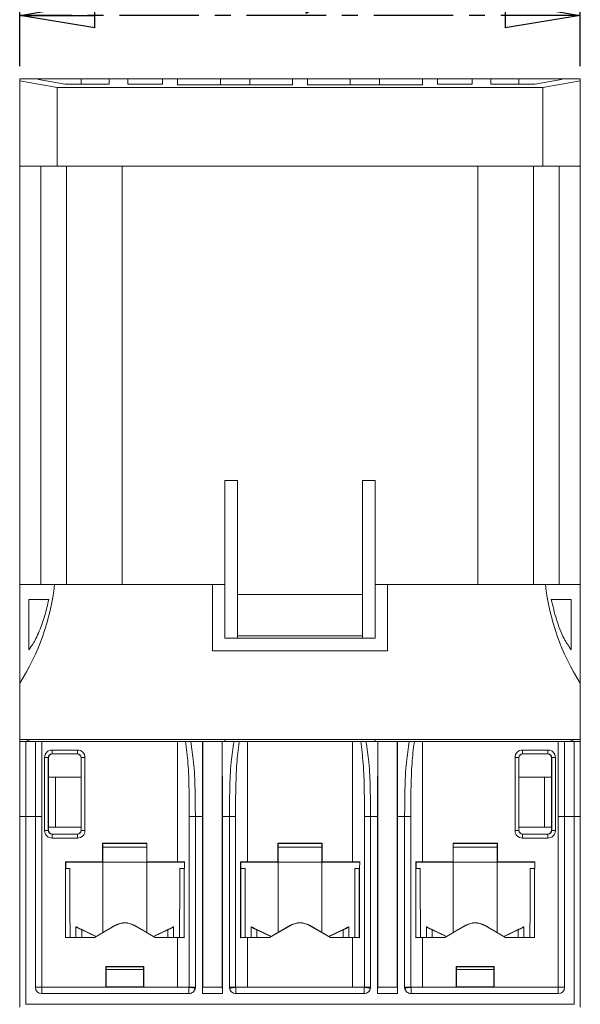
# Model space of a CAD drawing. Header units: millimetres. Extents: x 0 to 420, y 0 to 297.
# Tile 3 of 11: x 180 to 225, y 70 to 148. Entities that reach past the tile are written whole.
import ezdxf

# ---------------------------------------------------------------- set-up
doc = ezdxf.new("R2010")
doc.units = ezdxf.units.MM
doc.linetypes.add('CENTER', pattern=[10.16, 6.35, -1.27, 1.27, -1.27])
doc.layers.add('CENTRO', color=7, linetype='CENTER')
doc.styles.add('SLDTEXTSTYLE3', font='TXT', dxfattribs={"width": 0.75})
doc.dimstyles.new('SLDDIMSTYLE0', dxfattribs={"dimtxt": 3.5, "dimasz": 6, "dimexe": 0, "dimexo": 0.0625, "dimgap": 0.875, "dimtad": 1, "dimdec": 1, "dimrnd": 1e-09, "dimzin": 12, "dimdsep": 46, "dimtxsty": 'SLDTEXTSTYLE3', "dimblk1": 'CLOSED', "dimblk2": 'CLOSED', "dimsah": 1, "dimcen": 0.09, "dimadec": 0, "dimazin": 3, "dimtfac": 1, "dimtdec": 1, "dimtofl": 0, "dimtmove": 0, "dimatfit": 3, "dimldrblk": 'CLOSED', "dimfxl": 0, "dimfrac": 2, "dimtolj": 1, "dimtzin": 12, "dimarcsym": 0})

# ---------------------------------------------------------------- blocks, each defined once
blk = doc.blocks.new('_CLOSED')
at = {"color": 0, "linetype": 'ByBlock', "lineweight": -2}
for p, q in [((-1, 0.166667), (0, 0)), ((-1, 0.166667), (-1, -0.166667)), ((0, 0), (-1, -0.166667)), ((0, 0), (-1, 0))]:
    blk.add_line(p, q, dxfattribs=at)
blk = doc.blocks.new('_D_1')
at = {"layer": 'CENTRO'}
for p, q in [((196.249, 159.64), (195.538, 159.64)), ((195.538, 159.64), (195.538, 154.084)), ((209.664, 159.64), (210.374, 159.64)), ((210.374, 159.64), (210.374, 154.084)), ((195.538, 154.084), (196.249, 154.084)), ((210.374, 154.084), (209.664, 154.084)), ((179.788, 144.784), (179.788, 149.847)), ((224.588, 144.784), (224.588, 149.847)), ((224.588, 148.847), (179.788, 148.847))]:
    blk.add_line(p, q, dxfattribs=at)
at = {"layer": 'CENTRO', "xscale": 6, "yscale": 6, "rotation": 180.0000000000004}
blk.add_blockref('_CLOSED', (179.788, 148.847, -6.796), dxfattribs=at)
at = {"layer": 'CENTRO', "xscale": 6, "yscale": 6}
blk.add_blockref('_CLOSED', (224.588, 148.847, -6.796), dxfattribs=at)
at = {"layer": 'CENTRO', "char_height": 3.5, "attachment_point": 1, "style": 'SLDTEXTSTYLE3'}
for s, insert in [('1,764', (197.137, 158.595, -6.796)), ('44,8', (197.009, 153.359, -6.796))]:
    blk.add_mtext(s, dxfattribs=dict(at, insert=insert))

msp = doc.modelspace()

# ---------------------------------------------------------------- linework, layer by layer
at = {"color": 7, "linetype": 'Continuous', "lineweight": 15}
for p, q in [((179.788, 143.784), (179.788, 143.607)), ((179.788, 143.784), (181.288, 143.784)), ((179.788, 136.784), (179.788, 143.607)), ((179.788, 143.607), (182.788, 143.078)), ((181.288, 143.717), (181.288, 143.784)), ((184.688, 143.784), (181.288, 143.784)), ((181.288, 143.717), (183.41, 143.343)), ((186.938, 143.343), (183.41, 143.343)), ((186.938, 143.784), (184.688, 143.784)), ((186.938, 143.343), (186.938, 143.784)), ((186.938, 143.784), (188.438, 143.784)), ((188.438, 143.784), (188.438, 143.343)), ((191.188, 143.784), (188.438, 143.784)), ((191.188, 143.343), (188.438, 143.343)), ((191.188, 143.343), (191.188, 143.784)), ((191.188, 143.784), (192.388, 143.784)), ((192.388, 143.784), (192.388, 143.29)), ((195.838, 143.784), (192.388, 143.784)), ((192.388, 143.29), (201.588, 143.29)), ((195.838, 143.784), (195.838, 143.29)), ((198.188, 143.784), (195.838, 143.784)), ((198.188, 143.784), (198.188, 143.29)), ((201.588, 143.784), (198.188, 143.784)), ((201.588, 143.29), (201.588, 143.784)), ((201.588, 143.784), (202.788, 143.784)), ((202.788, 143.784), (202.788, 143.29)), ((206.188, 143.784), (202.788, 143.784)), ((202.788, 143.29), (211.988, 143.29)), ((206.188, 143.784), (206.188, 143.29)), ((208.538, 143.784), (206.188, 143.784)), ((208.538, 143.784), (208.538, 143.29)), ((211.988, 143.784), (208.538, 143.784)), ((211.988, 143.29), (211.988, 143.784)), ((211.988, 143.784), (213.188, 143.784)), ((213.188, 143.784), (213.188, 143.343)), ((215.938, 143.784), (213.188, 143.784)), ((215.938, 143.343), (213.188, 143.343)), ((215.938, 143.343), (215.938, 143.784)), ((215.938, 143.784), (217.438, 143.784)), ((217.438, 143.784), (217.438, 143.343)), ((219.688, 143.784), (217.438, 143.784)), ((220.967, 143.343), (217.438, 143.343)), ((223.088, 143.784), (219.688, 143.784)), ((220.967, 143.343), (223.088, 143.717)), ((221.588, 143.078), (224.588, 143.607)), ((223.088, 143.784), (223.088, 143.717)), ((223.088, 143.784), (224.588, 143.784)), ((224.588, 143.607), (224.588, 143.784)), ((224.588, 143.607), (224.588, 136.784)), ((182.788, 143.078), (182.788, 136.784)), ((182.788, 143.078), (221.588, 143.078)), ((221.588, 136.784), (221.588, 143.078)), ((182.788, 136.784), (179.788, 136.784)), ((179.788, 136.784), (179.788, 103.384)), ((181.488, 103.384), (181.488, 136.784)), ((221.588, 136.784), (182.788, 136.784)), ((183.519, 103.384), (183.519, 136.784)), ((187.971, 103.384), (187.971, 136.784)), ((216.406, 103.384), (216.406, 136.784)), ((220.858, 103.384), (220.858, 136.784)), ((224.588, 136.784), (221.588, 136.784)), ((222.888, 136.784), (222.888, 103.384)), ((224.588, 103.384), (224.588, 136.784)), ((197.188, 111.684), (196.188, 111.684)), ((196.188, 103.384), (196.188, 111.684)), ((197.188, 111.684), (197.188, 102.584)), ((208.188, 111.684), (207.188, 111.684)), ((207.188, 102.584), (207.188, 111.684)), ((208.188, 111.684), (208.188, 103.384)), ((179.788, 103.384), (179.788, 95.48)), ((182.581, 103.384), (179.788, 103.384)), ((195.188, 103.384), (182.581, 103.384)), ((195.188, 103.384), (195.188, 98.084)), ((196.188, 103.384), (195.188, 103.384)), ((196.188, 99.084), (196.188, 103.384)), ((208.188, 103.384), (208.188, 99.084)), ((209.188, 103.384), (208.188, 103.384)), ((209.188, 98.084), (209.188, 103.384)), ((221.796, 103.384), (209.188, 103.384)), ((221.796, 103.384), (224.588, 103.384)), ((224.588, 103.384), (224.588, 95.48)), ((207.188, 102.584), (197.188, 102.584)), ((197.188, 99.285), (197.188, 102.584)), ((207.188, 99.285), (207.188, 102.584)), ((182.112, 102.184), (180.53, 102.184)), ((180.53, 98.165), (180.53, 102.184)), ((223.847, 102.184), (222.265, 102.184)), ((223.847, 98.165), (223.847, 102.184)), ((207.188, 99.285), (197.188, 99.285)), ((197.188, 99.084), (197.188, 99.285)), ((207.188, 99.285), (207.188, 99.084)), ((208.188, 99.084), (196.188, 99.084)), ((195.188, 98.084), (209.188, 98.084)), ((179.788, 90.984), (179.788, 95.48)), ((224.588, 90.984), (224.588, 95.48)), ((224.588, 90.984), (179.788, 90.984)), ((179.788, 90.834), (179.788, 90.984)), ((179.788, 84.834), (179.788, 90.834)), ((180.288, 90.834), (180.288, 84.834)), ((181.064, 90.834), (180.288, 90.834)), ((180.388, 90.984), (180.388, 90.834)), ((180.53, 90.834), (180.53, 90.984)), ((181.568, 71.213), (181.568, 90.834)), ((181.568, 90.834), (192.388, 90.834)), ((192.388, 81.204), (192.388, 90.834)), ((192.388, 90.834), (193.038, 90.834)), ((194.405, 90.834), (193.458, 90.834)), ((194.418, 90.834), (194.405, 90.834)), ((194.418, 71.213), (194.418, 90.834)), ((195.959, 90.834), (194.418, 90.834)), ((195.959, 71.213), (195.959, 90.834)), ((195.972, 90.834), (195.959, 90.834)), ((196.919, 90.834), (195.972, 90.834)), ((196.188, 90.834), (196.188, 90.984)), ((197.339, 90.834), (197.988, 90.834)), ((197.988, 81.204), (197.988, 90.834)), ((197.988, 90.834), (206.388, 90.834)), ((206.388, 81.204), (206.388, 90.834)), ((206.388, 90.834), (207.038, 90.834)), ((208.405, 90.834), (207.458, 90.834)), ((208.188, 90.834), (208.188, 90.984)), ((208.418, 90.834), (208.405, 90.834)), ((208.418, 71.213), (208.418, 90.834)), ((209.959, 90.834), (208.418, 90.834)), ((209.959, 71.213), (209.959, 90.834)), ((209.972, 90.834), (209.959, 90.834)), ((210.919, 90.834), (209.972, 90.834)), ((211.339, 90.834), (211.988, 90.834)), ((211.988, 81.204), (211.988, 90.834)), ((211.988, 90.834), (222.809, 90.834)), ((222.809, 90.834), (222.809, 71.213)), ((224.088, 90.834), (223.313, 90.834)), ((223.847, 90.834), (223.847, 90.984)), ((223.988, 90.984), (223.988, 90.834)), ((224.088, 84.834), (224.088, 90.834)), ((224.588, 90.984), (224.588, 90.834)), ((224.588, 90.834), (224.588, 84.834)), ((182.373, 90.149), (184.404, 90.149)), ((182.373, 90.149), (182.373, 89.849)), ((184.404, 89.849), (182.373, 89.849)), ((182.373, 89.849), (182.387, 89.835)), ((184.39, 89.835), (182.387, 89.835)), ((184.39, 89.835), (184.404, 89.849)), ((184.404, 90.149), (184.404, 89.849)), ((219.973, 90.149), (222.004, 90.149)), ((219.973, 90.149), (219.973, 89.849)), ((222.004, 89.849), (219.973, 89.849)), ((219.973, 89.849), (219.987, 89.835)), ((221.99, 89.835), (219.987, 89.835)), ((221.99, 89.835), (222.004, 89.849)), ((222.004, 90.149), (222.004, 89.849)), ((181.773, 83.718), (181.773, 89.549)), ((181.773, 89.549), (182.073, 89.549)), ((182.073, 89.549), (182.073, 83.718)), ((182.087, 89.535), (182.073, 89.549)), ((182.087, 89.535), (182.088, 83.733)), ((184.689, 83.733), (184.69, 89.535)), ((184.704, 89.549), (184.69, 89.535)), ((184.704, 83.718), (184.704, 89.549)), ((184.704, 89.549), (185.004, 89.549)), ((185.004, 89.549), (185.004, 83.718)), ((219.373, 83.718), (219.373, 89.549)), ((219.673, 89.549), (219.373, 89.549)), ((219.673, 89.549), (219.673, 83.718)), ((219.687, 89.535), (219.673, 89.549)), ((219.687, 89.535), (219.688, 83.733)), ((222.289, 83.733), (222.29, 89.535)), ((222.304, 89.549), (222.29, 89.535)), ((222.304, 83.718), (222.304, 89.549)), ((222.604, 89.549), (222.304, 89.549)), ((222.604, 89.549), (222.604, 83.718)), ((184.69, 87.984), (182.087, 87.984)), ((182.65, 83.984), (182.65, 87.984)), ((222.29, 87.984), (219.687, 87.984)), ((221.727, 87.984), (221.727, 83.984)), ((179.788, 84.834), (180.288, 84.834)), ((179.788, 69.599), (179.788, 84.834)), ((180.288, 84.834), (180.288, 69.832)), ((181.05, 84.834), (180.288, 84.834)), ((181.05, 71.195), (181.05, 84.834)), ((181.05, 84.834), (181.55, 84.834)), ((181.55, 84.834), (181.55, 71.195)), ((193.343, 71.193), (193.343, 84.834)), ((193.829, 84.834), (193.343, 84.834)), ((193.829, 84.834), (193.829, 71.193)), ((194.391, 84.834), (193.829, 84.834)), ((194.391, 70.695), (194.391, 84.834)), ((196.548, 84.834), (195.986, 84.834)), ((195.986, 70.695), (195.986, 84.834)), ((196.548, 71.193), (196.548, 84.834)), ((196.548, 84.834), (197.034, 84.834)), ((197.034, 84.834), (197.034, 71.193)), ((207.343, 71.193), (207.343, 84.834)), ((207.829, 84.834), (207.343, 84.834)), ((207.829, 84.834), (207.829, 71.193)), ((208.391, 84.834), (207.829, 84.834)), ((208.391, 70.695), (208.391, 84.834)), ((209.986, 70.695), (209.986, 84.834)), ((210.548, 84.834), (209.986, 84.834)), ((210.548, 71.193), (210.548, 84.834)), ((210.548, 84.834), (211.034, 84.834)), ((211.034, 84.834), (211.034, 71.193)), ((223.327, 84.834), (222.827, 84.834)), ((222.827, 71.195), (222.827, 84.834)), ((223.327, 84.834), (223.327, 71.195)), ((224.088, 84.834), (223.327, 84.834)), ((224.088, 69.832), (224.088, 84.834)), ((224.088, 84.834), (224.588, 84.834)), ((224.588, 84.834), (224.588, 69.599)), ((181.773, 83.718), (182.073, 83.718)), ((182.073, 83.718), (182.088, 83.733)), ((184.689, 83.984), (182.088, 83.984)), ((182.388, 83.433), (182.373, 83.418)), ((182.373, 83.418), (184.404, 83.418)), ((182.373, 83.418), (182.373, 83.118)), ((182.388, 83.433), (184.389, 83.433)), ((184.404, 83.418), (184.389, 83.433)), ((184.404, 83.418), (184.404, 83.118)), ((184.689, 83.733), (184.704, 83.718)), ((184.704, 83.718), (185.004, 83.718)), ((219.673, 83.718), (219.373, 83.718)), ((219.673, 83.718), (219.688, 83.733)), ((222.289, 83.984), (219.688, 83.984)), ((219.988, 83.433), (219.973, 83.418)), ((219.973, 83.418), (219.973, 83.118)), ((219.973, 83.418), (222.004, 83.418)), ((219.988, 83.433), (221.989, 83.433)), ((222.004, 83.418), (221.989, 83.433)), ((222.004, 83.418), (222.004, 83.118)), ((222.289, 83.733), (222.304, 83.718)), ((222.604, 83.718), (222.304, 83.718)), ((184.404, 83.118), (182.373, 83.118)), ((189.959, 82.704), (186.418, 82.704)), ((186.418, 82.704), (186.418, 81.204)), ((186.438, 82.684), (186.418, 82.704)), ((186.438, 82.684), (186.438, 81.184)), ((189.939, 82.684), (186.438, 82.684)), ((189.939, 82.684), (189.959, 82.704)), ((189.939, 81.184), (189.939, 82.684)), ((189.959, 81.204), (189.959, 82.704)), ((203.959, 82.704), (200.418, 82.704)), ((200.418, 82.704), (200.418, 81.204)), ((200.438, 82.684), (200.418, 82.704)), ((203.939, 82.684), (200.438, 82.684)), ((200.438, 82.684), (200.438, 81.184)), ((203.939, 82.684), (203.959, 82.704)), ((203.939, 81.184), (203.939, 82.684)), ((203.959, 81.204), (203.959, 82.704)), ((217.959, 82.704), (214.418, 82.704)), ((214.418, 82.704), (214.418, 81.204)), ((214.438, 82.684), (214.418, 82.704)), ((217.939, 82.684), (214.438, 82.684)), ((214.438, 82.684), (214.438, 81.184)), ((217.939, 82.684), (217.959, 82.704)), ((217.939, 81.184), (217.939, 82.684)), ((217.959, 81.204), (217.959, 82.704)), ((222.004, 83.118), (219.973, 83.118)), ((189.939, 82.385), (186.438, 82.385)), ((203.939, 82.385), (200.438, 82.385)), ((217.939, 82.385), (214.438, 82.385)), ((183.443, 81.204), (186.418, 81.204)), ((183.443, 75.163), (183.443, 81.204)), ((183.463, 81.184), (183.443, 81.204)), ((186.438, 81.184), (183.463, 81.184)), ((183.463, 81.184), (183.463, 80.684)), ((186.438, 81.184), (186.418, 81.204)), ((186.438, 81.185), (186.438, 75.573)), ((189.939, 81.185), (186.438, 81.185)), ((189.938, 75.573), (189.938, 81.185)), ((189.939, 81.184), (189.959, 81.204)), ((192.958, 81.184), (189.939, 81.184)), ((189.959, 81.204), (192.388, 81.204)), ((192.956, 80.684), (192.958, 81.211)), ((197.436, 81.211), (197.436, 75.156)), ((197.463, 81.184), (197.436, 81.211)), ((197.463, 81.184), (197.463, 80.684)), ((200.438, 81.184), (197.463, 81.184)), ((197.988, 81.204), (200.418, 81.204)), ((200.438, 81.184), (200.418, 81.204)), ((200.438, 81.185), (200.438, 75.573)), ((203.939, 81.185), (200.438, 81.185)), ((203.938, 75.573), (203.938, 81.185)), ((203.939, 81.184), (203.959, 81.204)), ((206.958, 81.184), (203.939, 81.184)), ((203.959, 81.204), (206.388, 81.204)), ((206.956, 80.684), (206.958, 81.211)), ((211.436, 81.211), (211.436, 75.156)), ((211.463, 81.184), (211.436, 81.211)), ((214.438, 81.184), (211.463, 81.184)), ((211.463, 81.184), (211.463, 80.684)), ((211.988, 81.204), (214.418, 81.204)), ((214.438, 81.184), (214.418, 81.204)), ((214.438, 81.185), (214.438, 75.573)), ((217.939, 81.185), (214.438, 81.185)), ((217.938, 75.573), (217.938, 81.185)), ((217.939, 81.184), (217.959, 81.204)), ((220.958, 81.184), (217.939, 81.184)), ((217.959, 81.204), (220.958, 81.204)), ((220.958, 81.204), (220.956, 80.684)), ((183.457, 75.177), (183.457, 80.684)), ((183.457, 80.684), (183.796, 80.684)), ((183.796, 80.684), (183.796, 77.434)), ((192.581, 80.684), (192.581, 77.434)), ((192.581, 80.684), (192.92, 80.684)), ((192.92, 80.684), (192.92, 75.177)), ((192.941, 80.684), (192.92, 80.684)), ((192.941, 75.156), (192.941, 80.684)), ((192.956, 80.684), (192.941, 80.684)), ((197.457, 75.177), (197.457, 80.684)), ((197.457, 80.684), (197.796, 80.684)), ((197.796, 80.684), (197.796, 77.434)), ((206.581, 77.434), (206.581, 80.684)), ((206.581, 80.684), (206.92, 80.684)), ((206.92, 80.684), (206.92, 75.177)), ((206.941, 80.684), (206.92, 80.684)), ((206.941, 75.156), (206.941, 80.684)), ((206.956, 80.684), (206.941, 80.684)), ((211.457, 75.177), (211.457, 80.684)), ((211.457, 80.684), (211.796, 80.684)), ((211.796, 80.684), (211.796, 77.434)), ((220.581, 77.434), (220.581, 80.684)), ((220.581, 80.684), (220.92, 80.684)), ((220.92, 80.684), (220.92, 75.177)), ((220.934, 80.684), (220.92, 80.684)), ((220.934, 80.684), (220.934, 75.163)), ((220.934, 80.684), (220.956, 80.684)), ((183.796, 77.434), (183.807, 77.434)), ((183.807, 77.434), (183.815, 75.183)), ((192.57, 77.434), (192.562, 75.183)), ((192.57, 77.434), (192.581, 77.434)), ((197.796, 77.434), (197.807, 77.434)), ((197.807, 77.434), (197.815, 75.183)), ((206.57, 77.434), (206.562, 75.183)), ((206.57, 77.434), (206.581, 77.434)), ((211.796, 77.434), (211.807, 77.434)), ((211.807, 77.434), (211.815, 75.183)), ((220.57, 77.434), (220.562, 75.183)), ((220.57, 77.434), (220.581, 77.434)), ((184.288, 76.025), (184.288, 75.991)), ((184.288, 75.991), (184.288, 75.183)), ((185.903, 75.263), (184.748, 75.81)), ((185.864, 75.241), (184.748, 75.77)), ((185.764, 75.183), (187.439, 76.15)), ((187.449, 76.132), (185.769, 75.163)), ((187.439, 76.15), (187.449, 76.132)), ((188.938, 76.15), (188.928, 76.132)), ((190.608, 75.163), (188.928, 76.132)), ((188.938, 76.15), (190.613, 75.183)), ((191.629, 75.81), (190.474, 75.263)), ((191.629, 75.77), (190.513, 75.241)), ((192.088, 75.991), (192.088, 76.025)), ((192.088, 75.183), (192.088, 75.991)), ((198.288, 76.025), (198.288, 75.991)), ((198.288, 75.991), (198.288, 75.183)), ((199.903, 75.263), (198.748, 75.81)), ((199.864, 75.241), (198.748, 75.77)), ((199.764, 75.183), (201.439, 76.15)), ((201.449, 76.132), (199.769, 75.163)), ((201.439, 76.15), (201.449, 76.132)), ((202.938, 76.15), (202.928, 76.132)), ((204.608, 75.163), (202.928, 76.132)), ((202.938, 76.15), (204.613, 75.183)), ((205.629, 75.81), (204.474, 75.263)), ((205.629, 75.77), (204.513, 75.241)), ((206.088, 75.991), (206.088, 76.025)), ((206.088, 75.183), (206.088, 75.991)), ((212.288, 76.025), (212.288, 75.991)), ((212.288, 75.991), (212.288, 75.183)), ((213.903, 75.263), (212.748, 75.81)), ((213.864, 75.241), (212.748, 75.77)), ((213.764, 75.183), (215.439, 76.15)), ((215.449, 76.132), (213.769, 75.163)), ((215.439, 76.15), (215.449, 76.132)), ((216.938, 76.15), (216.928, 76.132)), ((218.608, 75.163), (216.928, 76.132)), ((216.938, 76.15), (218.613, 75.183)), ((219.629, 75.81), (218.474, 75.263)), ((219.629, 75.77), (218.513, 75.241)), ((220.088, 75.991), (220.088, 76.025)), ((220.088, 75.183), (220.088, 75.991)), ((183.457, 75.177), (183.443, 75.163)), ((185.769, 75.163), (183.443, 75.163)), ((183.815, 75.183), (183.457, 75.177)), ((183.815, 75.183), (185.764, 75.183)), ((185.764, 75.183), (185.769, 75.163)), ((190.613, 75.183), (190.608, 75.163)), ((192.388, 75.163), (190.608, 75.163)), ((190.613, 75.183), (192.562, 75.183)), ((192.388, 71.213), (192.388, 75.163)), ((192.92, 75.177), (192.562, 75.183)), ((192.92, 75.177), (192.941, 75.156)), ((197.457, 75.177), (197.436, 75.156)), ((197.815, 75.183), (197.457, 75.177)), ((197.815, 75.183), (199.764, 75.183)), ((197.988, 71.213), (197.988, 75.163)), ((199.769, 75.163), (197.988, 75.163)), ((199.764, 75.183), (199.769, 75.163)), ((204.613, 75.183), (204.608, 75.163)), ((206.388, 75.163), (204.608, 75.163)), ((204.613, 75.183), (206.562, 75.183)), ((206.388, 71.213), (206.388, 75.163)), ((206.92, 75.177), (206.562, 75.183)), ((206.92, 75.177), (206.941, 75.156)), ((211.457, 75.177), (211.436, 75.156)), ((211.815, 75.183), (211.457, 75.177)), ((211.815, 75.183), (213.764, 75.183)), ((211.988, 71.213), (211.988, 75.163)), ((213.769, 75.163), (211.988, 75.163)), ((213.764, 75.183), (213.769, 75.163)), ((218.613, 75.183), (218.608, 75.163)), ((220.934, 75.163), (218.608, 75.163)), ((218.613, 75.183), (220.562, 75.183)), ((220.92, 75.177), (220.562, 75.183)), ((220.92, 75.177), (220.934, 75.163)), ((189.709, 72.854), (186.668, 72.854)), ((186.668, 72.854), (186.668, 71.213)), ((186.688, 72.834), (186.668, 72.854)), ((189.689, 72.834), (186.688, 72.834)), ((186.688, 72.834), (186.688, 71.233)), ((189.689, 72.834), (189.709, 72.854)), ((189.689, 71.233), (189.689, 72.834)), ((189.709, 71.213), (189.709, 72.854)), ((217.709, 72.854), (214.668, 72.854)), ((214.668, 72.854), (214.668, 71.213)), ((214.688, 72.834), (214.668, 72.854)), ((217.689, 72.834), (214.688, 72.834)), ((214.688, 72.834), (214.688, 71.233)), ((217.689, 72.834), (217.709, 72.854)), ((217.689, 71.233), (217.689, 72.834)), ((217.709, 71.213), (217.709, 72.854)), ((181.05, 71.195), (181.55, 71.195)), ((181.55, 71.195), (181.568, 71.213)), ((181.55, 71.195), (193.312, 71.195)), ((181.55, 70.695), (181.55, 71.195)), ((186.668, 71.213), (181.568, 71.213)), ((186.688, 71.233), (186.668, 71.213)), ((186.688, 71.233), (189.689, 71.233)), ((189.689, 71.233), (189.709, 71.213)), ((192.388, 71.213), (189.709, 71.213)), ((193.312, 71.195), (193.343, 71.193)), ((193.829, 71.193), (193.343, 71.193)), ((194.418, 71.213), (194.4, 71.195)), ((194.4, 71.195), (195.977, 71.195)), ((195.959, 71.213), (194.418, 71.213)), ((195.977, 71.195), (195.959, 71.213)), ((196.548, 71.193), (197.034, 71.193)), ((197.034, 71.193), (197.065, 71.195)), ((197.065, 71.195), (207.312, 71.195)), ((206.388, 71.213), (197.988, 71.213)), ((207.312, 71.195), (207.343, 71.193)), ((207.829, 71.193), (207.343, 71.193)), ((208.418, 71.213), (208.4, 71.195)), ((208.4, 71.195), (209.977, 71.195)), ((209.959, 71.213), (208.418, 71.213)), ((209.977, 71.195), (209.959, 71.213)), ((210.548, 71.193), (211.034, 71.193)), ((211.034, 71.193), (211.065, 71.195)), ((211.065, 71.195), (222.827, 71.195)), ((214.668, 71.213), (211.988, 71.213)), ((214.688, 71.233), (214.668, 71.213)), ((214.688, 71.233), (217.689, 71.233)), ((217.689, 71.233), (217.709, 71.213)), ((222.809, 71.213), (217.709, 71.213)), ((222.827, 71.195), (222.809, 71.213)), ((222.827, 70.695), (222.827, 71.195)), ((223.327, 71.195), (222.827, 71.195)), ((193.312, 70.695), (181.55, 70.695)), ((195.986, 70.695), (194.391, 70.695)), ((207.312, 70.695), (197.065, 70.695)), ((209.986, 70.695), (208.391, 70.695)), ((222.827, 70.695), (211.065, 70.695)), ((224.088, 69.832), (180.288, 69.832))]:
    msp.add_line(p, q, dxfattribs=at)
at = {"color": 8, "linetype": 'Continuous', "lineweight": 15}
for p, q in [((184.688, 143.784), (184.688, 143.343)), ((219.688, 143.784), (219.688, 143.343)), ((184.289, 75.99), (184.289, 76.025)), ((184.748, 75.183), (184.748, 75.77)), ((191.629, 75.183), (191.629, 75.77)), ((192.088, 75.99), (192.088, 76.025)), ((198.289, 75.99), (198.289, 76.025)), ((198.748, 75.183), (198.748, 75.77)), ((205.629, 75.183), (205.629, 75.77)), ((206.088, 75.99), (206.088, 76.025)), ((212.289, 75.99), (212.289, 76.025)), ((212.748, 75.183), (212.748, 75.77)), ((219.629, 75.183), (219.629, 75.77)), ((220.088, 75.99), (220.088, 76.025))]:
    msp.add_line(p, q, dxfattribs=at)
at = {"color": 7, "linetype": 'Continuous', "lineweight": 15}
for centre, radius, start, end in [((163.905, 105.537), 18.8, 327.65897, 353.42248), ((240.472, 105.537), 18.8, 186.57752, 212.34103), ((188.022, 345.307), 262.912, 269.65464, 270.0362), ((188.383, 334.644), 252.249, 269.95573, 270.35342), ((202.022, 345.305), 262.911, 269.65464, 270.0362), ((202.383, 334.643), 252.249, 269.95573, 270.35342), ((216.022, 345.306), 262.911, 269.65464, 270.0362), ((216.383, 334.644), 252.249, 269.95573, 270.35342), ((188.188, 74.851), 1.5, 60.00175, 119.99825), ((188.188, 74.852), 1.479, 60, 120), ((202.188, 74.851), 1.5, 60.00175, 119.99825), ((202.188, 74.852), 1.479, 60, 120), ((216.188, 74.851), 1.5, 60.00175, 119.99825), ((216.188, 74.852), 1.479, 60, 120), ((181.55, 71.195), 0.5, 180, 270), ((193.343, 71.193), 0.486, 351.75208, 0), ((197.034, 71.193), 0.486, 180, 188.24792), ((207.343, 71.193), 0.486, 351.75208, 0), ((211.034, 71.193), 0.486, 180, 188.24792), ((222.827, 71.195), 0.5, 270, 0)]:
    msp.add_arc(centre, radius, start, end, dxfattribs=at)
at = {"color": 8, "linetype": 'Continuous', "lineweight": 15}
for centre in [(188.188, 572.314), (216.188, 572.314)]:
    msp.add_arc(centre, 499.707, 269.82798, 270.17202, dxfattribs=at)
at = {"color": 7, "linetype": 'Continuous', "lineweight": 15}
for centre, major_axis, ratio, start_param, end_param in [((181.441, 84.834), (0, 22.9), 0.017074, 1.305693, 1.570796), ((181.941, 84.834), (0, 22.4), 0.017455, 1.299628, 1.570796), ((194.791, 84.834), (0, 22.9), 0.017455, 1.305693, 1.570796), ((195.586, 84.834), (0, 22.9), 0.017455, 4.712389, 4.977492), ((208.791, 84.834), (0, 22.9), 0.017455, 1.305693, 1.570796), ((209.586, 84.834), (0, 22.9), 0.017455, 4.712389, 4.977492), ((222.436, 84.834), (0, 22.4), 0.017455, 4.712389, 4.983557), ((222.936, 84.834), (0, 22.9), 0.017074, 4.712389, 4.977492), ((182.373, 89.549), (0.424, -0.424), 0.999695, 2.356347, 3.926839), ((182.373, 89.549), (0.212, -0.212), 0.999087, 2.356347, 3.926839), ((182.387, 89.535), (-0.194, 0.229), 0.99963, 5.580533, 7.151024), ((184.39, 89.535), (0.194, 0.229), 0.99963, 5.415346, 6.985838), ((184.404, 89.549), (-0.424, -0.424), 0.999695, 2.356347, 3.926839), ((184.404, 89.549), (0.212, 0.212), 0.999087, 5.497939, 7.068431), ((219.973, 89.549), (0.424, -0.424), 0.999695, 2.356347, 3.926839), ((219.973, 89.549), (0.212, -0.212), 0.999087, 2.356347, 3.926839), ((219.987, 89.535), (-0.194, 0.229), 0.99963, 5.580533, 7.151024), ((221.99, 89.535), (0.194, 0.229), 0.99963, 5.415346, 6.985838), ((222.004, 89.549), (-0.424, -0.424), 0.999695, 2.356347, 3.926839), ((222.004, 89.549), (0.212, 0.212), 0.999087, 5.497939, 7.068431), ((182.373, 83.718), (0.424, 0.424), 0.999695, 2.356347, 3.926839), ((182.373, 83.718), (0.212, 0.212), 0.999087, 2.356347, 3.926839), ((182.388, 83.733), (0.237, 0.185), 0.999749, 2.478859, 4.049351), ((184.389, 83.733), (0.237, -0.185), 0.999749, 5.375427, 6.945919), ((184.404, 83.718), (-0.424, 0.424), 0.999695, 2.356347, 3.926839), ((184.404, 83.718), (0.212, -0.212), 0.999087, 5.497939, 7.068431), ((219.973, 83.718), (0.424, 0.424), 0.999695, 2.356347, 3.926839), ((219.973, 83.718), (0.212, 0.212), 0.999087, 2.356347, 3.926839), ((219.988, 83.733), (0.237, 0.185), 0.999749, 2.478859, 4.049351), ((221.989, 83.733), (0.237, -0.185), 0.999749, 5.375427, 6.945919), ((222.004, 83.718), (-0.424, 0.424), 0.999695, 2.356347, 3.926839), ((222.004, 83.718), (0.212, -0.212), 0.999087, 5.497939, 7.068431), ((191.763, 81.231), (1.625, 0), 0.017455, 5.10718, 5.538263), ((198.613, 81.231), (1.625, 0), 0.017455, 3.901839, 4.317598), ((205.763, 81.231), (1.625, 0), 0.017455, 5.10718, 5.538263), ((212.613, 81.231), (1.625, 0), 0.017455, 3.901839, 4.317598), ((184.788, 75.788), (0.5, -0.237), 0.004276, 1.654634, 3.204175), ((184.788, 75.754), (0.5, -0.237), 0.004276, 3.083062, 4.632603), ((130.333, 101.57), (54.055, -25.61), 0.004276, 6.224654, 6.345768), ((191.588, 75.788), (0.5, 0.237), 0.004276, 6.220603, 7.770144), ((191.588, 75.754), (0.5, 0.237), 0.004276, 4.792175, 6.341716), ((246.044, 101.57), (54.055, 25.61), 0.004276, 3.07901, 3.200124), ((198.788, 75.788), (0.5, -0.237), 0.004276, 1.654634, 3.204175), ((198.788, 75.754), (0.5, -0.237), 0.004276, 3.083062, 4.632603), ((144.333, 101.57), (54.055, -25.61), 0.004276, 6.224654, 6.345768), ((205.588, 75.788), (0.5, 0.237), 0.004276, 6.220603, 7.770144), ((205.588, 75.754), (0.5, 0.237), 0.004276, 4.792175, 6.341716), ((260.044, 101.57), (54.055, 25.61), 0.004276, 3.07901, 3.200124), ((212.788, 75.788), (0.5, -0.237), 0.004276, 1.654634, 3.204175), ((212.788, 75.754), (0.5, -0.237), 0.004276, 3.083062, 4.632603), ((158.333, 101.57), (54.055, -25.61), 0.004276, 6.224654, 6.345768), ((219.588, 75.788), (0.5, 0.237), 0.004276, 6.220603, 7.770144), ((219.588, 75.754), (0.5, 0.237), 0.004276, 4.792175, 6.341716), ((274.044, 101.57), (54.055, 25.61), 0.004276, 3.07901, 3.200124), ((191.763, 75.136), (1.625, 0), 0.017455, 0.760246, 1.176005), ((198.613, 75.136), (1.625, 0), 0.017455, 1.965587, 2.381346), ((205.763, 75.136), (1.625, 0), 0.017455, 0.760246, 1.176005), ((212.613, 75.136), (1.625, 0), 0.017455, 1.965587, 2.381346), ((191.763, 71.186), (1.625, 0), 0.017455, 0.307128, 1.176005), ((194.4, 70.695), (0, 0.5), 0.017455, 0.017453, 1.570796), ((195.977, 70.695), (0, 0.5), 0.017455, 4.712389, 6.265732), ((198.613, 71.186), (1.625, 0), 0.017455, 1.965587, 2.834465), ((205.763, 71.186), (1.625, 0), 0.017455, 0.307128, 1.176005), ((208.4, 70.695), (0, 0.5), 0.017455, 0.017453, 1.570796), ((209.977, 70.695), (0, 0.5), 0.017455, 4.712389, 6.265732), ((212.613, 71.186), (1.625, 0), 0.017455, 1.965587, 2.834465)]:
    msp.add_ellipse(centre, major_axis=major_axis, ratio=ratio, start_param=start_param, end_param=end_param, dxfattribs=at)
for points, knots in [([(180.53, 98.165), (180.635, 98.309), (180.839, 98.59), (181.208, 99.286), (181.611, 100.255), (181.923, 101.316), (182.064, 101.965), (182.112, 102.184)], [0, 0, 0, 0, 0.123457, 0.238827, 0.542148, 0.845868, 1, 1, 1, 1]), ([(222.265, 102.184), (222.393, 101.651), (222.649, 100.579), (223.158, 99.207), (223.656, 98.454), (223.847, 98.165)], [0, 0, 0, 0, 0.377832, 0.761343, 1, 1, 1, 1]), ([(179.788, 90.834), (179.794, 90.834), (179.806, 90.834), (179.897, 90.834), (180.031, 90.834), (180.17, 90.834), (180.258, 90.834), (180.288, 90.834)], [0, 0, 0, 0, 0.224912, 0.449966, 0.670741, 0.883724, 1, 1, 1, 1]), ([(181.064, 90.834), (181.118, 90.834), (181.228, 90.834), (181.375, 90.834), (181.488, 90.834), (181.552, 90.834), (181.561, 90.834), (181.564, 90.834)], [0, 0, 0, 0, 0.2075985, 0.415085, 0.6258311, 0.8436796, 1, 1, 1, 1]), ([(193.343, 84.834), (193.339, 85.542), (193.33, 86.964), (193.274, 88.975), (193.112, 90.252), (193.038, 90.834)], [0, 0, 0, 0, 0.3512002, 0.7045776, 1, 1, 1, 1]), ([(193.038, 90.834), (193.081, 90.834), (193.169, 90.834), (193.323, 90.834), (193.422, 90.834), (193.458, 90.834)], [0, 0, 0, 0, 0.38701, 0.774476, 1, 1, 1, 1]), ([(193.458, 90.834), (193.543, 90.285), (193.736, 89.039), (193.812, 87.024), (193.823, 85.566), (193.829, 84.834)], [0, 0, 0, 0, 0.2816161, 0.6387743, 1, 1, 1, 1]), ([(196.548, 84.834), (196.554, 85.558), (196.565, 87.016), (196.64, 89.032), (196.834, 90.285), (196.919, 90.834)], [0, 0, 0, 0, 0.357315, 0.718384, 1, 1, 1, 1]), ([(196.919, 90.834), (196.978, 90.834), (197.094, 90.834), (197.239, 90.834), (197.309, 90.834), (197.339, 90.834)], [0, 0, 0, 0, 0.361939, 0.723284, 1, 1, 1, 1]), ([(197.339, 90.834), (197.335, 90.811), (197.24, 90.235), (197.116, 88.954), (197.044, 86.97), (197.037, 85.547), (197.034, 84.834)], [0, 0, 0, 0, 0.011435, 0.295437, 0.646526, 1, 1, 1, 1]), ([(207.343, 84.834), (207.339, 85.542), (207.33, 86.964), (207.274, 88.975), (207.112, 90.252), (207.038, 90.834)], [0, 0, 0, 0, 0.3512, 0.704578, 1, 1, 1, 1]), ([(207.038, 90.834), (207.081, 90.834), (207.169, 90.834), (207.323, 90.834), (207.422, 90.834), (207.458, 90.834)], [0, 0, 0, 0, 0.38701, 0.774476, 1, 1, 1, 1]), ([(207.458, 90.834), (207.543, 90.285), (207.736, 89.039), (207.812, 87.024), (207.823, 85.566), (207.829, 84.834)], [0, 0, 0, 0, 0.281616, 0.638774, 1, 1, 1, 1]), ([(210.548, 84.834), (210.554, 85.558), (210.565, 87.016), (210.64, 89.032), (210.834, 90.285), (210.919, 90.834)], [0, 0, 0, 0, 0.3573148, 0.7183836, 1, 1, 1, 1]), ([(210.919, 90.834), (210.978, 90.834), (211.094, 90.834), (211.239, 90.834), (211.309, 90.834), (211.339, 90.834)], [0, 0, 0, 0, 0.361938, 0.723285, 1, 1, 1, 1]), ([(211.339, 90.834), (211.335, 90.811), (211.24, 90.235), (211.116, 88.954), (211.044, 86.97), (211.037, 85.547), (211.034, 84.834)], [0, 0, 0, 0, 0.011435, 0.295437, 0.646526, 1, 1, 1, 1]), ([(222.813, 90.834), (222.82, 90.834), (222.833, 90.834), (222.927, 90.834), (223.063, 90.834), (223.201, 90.834), (223.285, 90.834), (223.313, 90.834)], [0, 0, 0, 0, 0.227306, 0.454756, 0.677883, 0.893133, 1, 1, 1, 1]), ([(224.088, 90.834), (224.143, 90.834), (224.253, 90.834), (224.399, 90.834), (224.512, 90.834), (224.578, 90.834), (224.585, 90.834), (224.588, 90.834)], [0, 0, 0, 0, 0.205244, 0.410378, 0.618603, 0.833767, 1, 1, 1, 1]), ([(193.312, 70.695), (193.312, 70.76), (193.312, 70.889), (193.312, 71.054), (193.312, 71.147), (193.312, 71.174), (193.312, 71.182)], [0, 0, 0, 0, 0.28987, 0.579737, 0.869609, 1, 1, 1, 1]), ([(193.824, 71.123), (193.809, 71.065), (193.778, 70.946), (193.654, 70.809), (193.495, 70.712), (193.374, 70.701), (193.312, 70.695)], [0, 0, 0, 0, 0.2483618, 0.4993418, 0.747637, 1, 1, 1, 1]), ([(193.824, 71.123), (193.769, 71.131), (193.659, 71.147), (193.513, 71.168), (193.397, 71.185), (193.361, 71.19), (193.343, 71.193)], [0, 0, 0, 0, 0.250002, 0.500001, 0.750002, 1, 1, 1, 1]), ([(196.553, 71.123), (196.608, 71.131), (196.718, 71.147), (196.864, 71.168), (196.98, 71.185), (197.016, 71.19), (197.034, 71.193)], [0, 0, 0, 0, 0.250002, 0.500002, 0.750001, 1, 1, 1, 1]), ([(197.065, 70.695), (197.004, 70.701), (196.882, 70.713), (196.724, 70.808), (196.598, 70.946), (196.568, 71.064), (196.553, 71.123)], [0, 0, 0, 0, 0.250698, 0.500207, 0.7499, 1, 1, 1, 1]), ([(197.065, 70.695), (197.065, 70.76), (197.065, 70.889), (197.065, 71.054), (197.065, 71.147), (197.065, 71.174), (197.065, 71.182)], [0, 0, 0, 0, 0.28987, 0.579737, 0.869609, 1, 1, 1, 1]), ([(207.312, 70.695), (207.312, 70.76), (207.312, 70.889), (207.312, 71.054), (207.312, 71.147), (207.312, 71.174), (207.312, 71.182)], [0, 0, 0, 0, 0.28987, 0.579737, 0.869609, 1, 1, 1, 1]), ([(207.824, 71.123), (207.809, 71.065), (207.778, 70.946), (207.654, 70.809), (207.495, 70.712), (207.374, 70.701), (207.312, 70.695)], [0, 0, 0, 0, 0.248362, 0.499341, 0.747637, 1, 1, 1, 1]), ([(207.824, 71.123), (207.769, 71.131), (207.659, 71.147), (207.513, 71.168), (207.397, 71.185), (207.361, 71.19), (207.343, 71.193)], [0, 0, 0, 0, 0.250002, 0.500002, 0.750002, 1, 1, 1, 1]), ([(210.553, 71.123), (210.608, 71.131), (210.718, 71.147), (210.864, 71.168), (210.98, 71.185), (211.016, 71.19), (211.034, 71.193)], [0, 0, 0, 0, 0.250002, 0.500002, 0.750001, 1, 1, 1, 1]), ([(211.065, 70.695), (211.004, 70.701), (210.882, 70.713), (210.724, 70.808), (210.598, 70.946), (210.568, 71.064), (210.553, 71.123)], [0, 0, 0, 0, 0.250698, 0.500206, 0.7499, 1, 1, 1, 1]), ([(211.065, 70.695), (211.065, 70.76), (211.065, 70.889), (211.065, 71.054), (211.065, 71.147), (211.065, 71.174), (211.065, 71.182)], [0, 0, 0, 0, 0.28987, 0.579737, 0.869609, 1, 1, 1, 1])]:
    msp.add_open_spline(points, degree=3, knots=knots, dxfattribs=at)

# ---------------------------------------------------------------- dimensions: what is measured, and where the dimension line sits
at = {"layer": 'CENTRO'}
dim = msp.add_linear_dim(base=(179.788, 148.847), p1=(224.588, 143.784), p2=(179.788, 143.784), dimstyle='SLDDIMSTYLE0', dxfattribs=at)
dim.commit()
dim.dimension.update_dxf_attribs({"geometry": '_D_1', "text_midpoint": (202.956, 148.847), "dimtype": 160})

doc.saveas('drawing.dxf')
